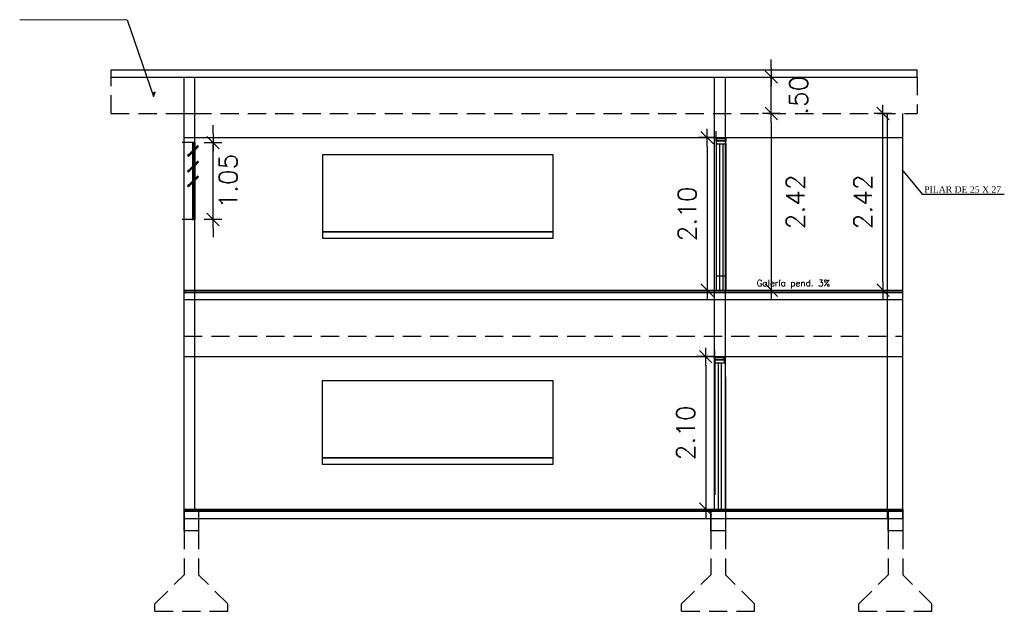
# Model space of a CAD drawing. Header units: millimetres. Extents: x 2426 to 2846, y 395 to 617.
# Tile 26 of 58: x 2604.35 to 2617.84, y 461.58 to 469.69. Entities that reach past the tile are written whole.
import ezdxf

# ---------------------------------------------------------------- set-up
doc = ezdxf.new("R2010")
doc.units = ezdxf.units.MM
doc.linetypes.add('ACAD_ISO04W100', pattern=[30, 24, -3, 0, -3])
doc.linetypes.add('DASHED2', pattern=[0.375, 0.25, -0.125])
for name, color, linetype in [('aberturas', 2, 'Continuous'), ('COTA', 13, 'Continuous'), ('Cotas', 3, 'Continuous'), ('ESPECARQ', 2, 'Continuous'), ('ESQUADRIA', 2, 'Continuous'), ('LINEAS', 2, 'Continuous'), ('LINVISTA', 13, 'Continuous'), ('PAREDE', 6, 'Continuous'), ('PIZARRA', 2, 'Continuous'), ('Texto', 3, 'Continuous'), ('VIGA', 4, 'Continuous'), ('VIGAS', 2, 'Continuous')]:
    doc.layers.add(name, color=color, linetype=linetype)
doc.styles.add('REGUA80', font='simplex.shx')
doc.styles.add('SIMPLEX_8', font='simplex.shx')
doc.styles.add('STYLE4', font='BOOKOS.TTF')
doc.dimstyles.new('08', dxfattribs={"dimtxt": 0.25, "dimasz": 0.12, "dimexe": 0, "dimexo": 0, "dimgap": 0.15, "dimtad": 1, "dimzin": 4, "dimdsep": 46, "dimtxsty": 'SIMPLEX_8', "dimblk1": 'D', "dimblk2": 'D', "dimsah": 1, "dimcen": 0.09, "dimse1": 1, "dimse2": 1, "dimclre": 256, "dimclrt": 2, "dimadec": 0, "dimazin": 0, "dimtfac": 1, "dimtmove": 2, "dimatfit": 3, "dimldrblk": 'D', "dimfxl": 1, "dimtolj": 1, "dimtzin": 0, "dimarcsym": 0})

# ---------------------------------------------------------------- blocks, each defined once
blk = doc.blocks.new('D')
for p, q in [((-1, 0), (1, 0)), ((0, -1), (0, 1))]:
    blk.add_line(p, q)
at = {"color": 4}
blk.add_line((-0.71, -0.71), (0.71, 0.71), dxfattribs=at)
blk = doc.blocks.new('*D379')
at = {"layer": 'Cotas', "color": 0, "lineweight": -2, "transparency": 16777216}
blk.add_line((2616.18, 466.1), (2616.18, 468.28), dxfattribs=at)
at = {"layer": 'Defpoints', "color": 0, "transparency": 16777216}
for p in [(2616.18, 468.4), (2616.452, 468.4), (2616.452, 465.98)]:
    blk.add_point(p, dxfattribs=at)
at = {"layer": 'Cotas', "color": 0, "lineweight": -2, "transparency": 16777216, "xscale": 0.12, "yscale": 0.12, "zscale": 0.12}
for p, rotation in [((2616.18, 468.4), 90), ((2616.18, 465.98), 270)]:
    blk.add_blockref('D', p, dxfattribs=dict(at, rotation=rotation))
at = {"layer": 'Cotas', "color": 2, "transparency": 16777216, "insert": (2615.905, 467.19), "char_height": 0.25, "attachment_point": 5, "rotation": 90, "style": 'SIMPLEX_8'}
blk.add_mtext('\\A1;2.42', dxfattribs=at)
blk = doc.blocks.new('*D397')
at = {"layer": 'Cotas', "color": 0, "linetype": 'ACAD_ISO04W100', "lineweight": -2, "transparency": 16777216}
blk.add_line((2613.772, 467.95), (2613.772, 466.1), dxfattribs=at)
at = {"layer": 'Defpoints', "color": 0, "linetype": 'ACAD_ISO04W100', "transparency": 16777216}
for p in [(2613.897, 468.07), (2613.772, 465.98), (2613.872, 465.98)]:
    blk.add_point(p, dxfattribs=at)
at = {"layer": 'Cotas', "color": 0, "linetype": 'ACAD_ISO04W100', "lineweight": -2, "transparency": 16777216, "xscale": 0.12, "yscale": 0.12, "zscale": 0.12}
for p, rotation in [((2613.772, 468.07), 90), ((2613.772, 465.98), 270)]:
    blk.add_blockref('D', p, dxfattribs=dict(at, rotation=rotation))
at = {"layer": 'Cotas', "color": 2, "linetype": 'ACAD_ISO04W100', "transparency": 16777216, "insert": (2613.497, 467.025), "char_height": 0.25, "attachment_point": 5, "rotation": 90, "style": 'SIMPLEX_8'}
blk.add_mtext('\\A1;2.10', dxfattribs=at)
blk = doc.blocks.new('*D398')
at = {"layer": 'Cotas', "color": 0, "linetype": 'ACAD_ISO04W100', "lineweight": -2, "transparency": 16777216}
blk.add_line((2613.752, 464.95), (2613.752, 463.1), dxfattribs=at)
at = {"layer": 'Defpoints', "color": 0, "linetype": 'ACAD_ISO04W100', "transparency": 16777216}
for p in [(2613.877, 465.07), (2613.752, 462.98), (2613.89, 462.98)]:
    blk.add_point(p, dxfattribs=at)
at = {"layer": 'Cotas', "color": 0, "linetype": 'ACAD_ISO04W100', "lineweight": -2, "transparency": 16777216, "xscale": 0.12, "yscale": 0.12, "zscale": 0.12}
for p, rotation in [((2613.752, 465.07), 90), ((2613.752, 462.98), 270)]:
    blk.add_blockref('D', p, dxfattribs=dict(at, rotation=rotation))
at = {"layer": 'Cotas', "color": 2, "linetype": 'ACAD_ISO04W100', "transparency": 16777216, "insert": (2613.477, 464.025), "char_height": 0.25, "attachment_point": 5, "rotation": 90, "style": 'SIMPLEX_8'}
blk.add_mtext('\\A1;2.10', dxfattribs=at)
blk = doc.blocks.new('*D399')
at = {"layer": 'COTA', "color": 0, "lineweight": -2, "transparency": 16777216}
for p, q in [((2606.999, 468.122), (2606.999, 468.242)), ((2606.999, 466.948), (2606.999, 468.002)), ((2606.999, 466.828), (2606.999, 466.708))]:
    blk.add_line(p, q, dxfattribs=at)
at = {"layer": 'Defpoints', "color": 0, "transparency": 16777216}
for p in [(2606.752, 468.002), (2606.999, 468.002), (2606.752, 466.948)]:
    blk.add_point(p, dxfattribs=at)
at = {"layer": 'COTA', "color": 0, "lineweight": -2, "transparency": 16777216, "xscale": 0.12, "yscale": 0.12, "zscale": 0.12}
for p, rotation in [((2606.999, 468.002), 270), ((2606.999, 466.948), 90)]:
    blk.add_blockref('D', p, dxfattribs=dict(at, rotation=rotation))
at = {"layer": 'COTA', "color": 2, "transparency": 16777216, "insert": (2607.207, 467.473), "char_height": 0.25, "attachment_point": 5, "rotation": 90, "style": 'SIMPLEX_8'}
blk.add_mtext('\\A1;1.05', dxfattribs=at)
blk = doc.blocks.new('*D400')
at = {"layer": 'Cotas', "color": 0, "lineweight": -2, "transparency": 16777216}
blk.add_line((2614.65, 468.28), (2614.65, 466.1), dxfattribs=at)
at = {"layer": 'Defpoints', "color": 0, "transparency": 16777216}
for p in [(2614.022, 468.4), (2614.022, 465.98), (2614.65, 465.98)]:
    blk.add_point(p, dxfattribs=at)
at = {"layer": 'Cotas', "color": 0, "lineweight": -2, "transparency": 16777216, "xscale": 0.12, "yscale": 0.12, "zscale": 0.12}
for p, rotation in [((2614.65, 468.4), 90), ((2614.65, 465.98), 270)]:
    blk.add_blockref('D', p, dxfattribs=dict(at, rotation=rotation))
at = {"layer": 'Cotas', "color": 2, "transparency": 16777216, "insert": (2614.981, 467.19), "char_height": 0.25, "attachment_point": 5, "rotation": 90, "style": 'SIMPLEX_8'}
blk.add_mtext('\\A1;2.42', dxfattribs=at)
blk = doc.blocks.new('*D401')
at = {"layer": 'Cotas', "color": 0, "lineweight": -2, "transparency": 16777216}
for p, q in [((2614.65, 469.02), (2614.65, 469.14)), ((2614.65, 468.4), (2614.65, 468.9)), ((2614.65, 468.28), (2614.65, 468.16))]:
    blk.add_line(p, q, dxfattribs=at)
at = {"layer": 'Defpoints', "color": 0, "transparency": 16777216}
for p in [(2614.022, 468.9), (2614.65, 468.9), (2614.022, 468.4)]:
    blk.add_point(p, dxfattribs=at)
at = {"layer": 'Cotas', "color": 0, "lineweight": -2, "transparency": 16777216, "xscale": 0.12, "yscale": 0.12, "zscale": 0.12}
for p, rotation in [((2614.65, 468.9), 270), ((2614.65, 468.4), 90)]:
    blk.add_blockref('D', p, dxfattribs=dict(at, rotation=rotation))
at = {"layer": 'Cotas', "color": 2, "transparency": 16777216, "insert": (2615.026, 468.65), "char_height": 0.25, "attachment_point": 5, "rotation": 90, "style": 'SIMPLEX_8'}
blk.add_mtext('\\A1;.50', dxfattribs=at)

msp = doc.modelspace()

# ---------------------------------------------------------------- hatches: boundary and pattern name
at = {"layer": 'ESPECARQ'}
msp.add_hatch(color=256, dxfattribs=at).paths.add_polyline_path([(2606.169, 468.679), (2606.205, 468.692), (2606.185, 468.632)])

# ---------------------------------------------------------------- linework, layer by layer
at = {"color": 2}
for p, q in [((2605.602, 469), (2614.022, 469)), ((2614.022, 469), (2616.652, 469)), ((2616.652, 468.9), (2616.652, 469)), ((2606.602, 465.98), (2616.452, 465.98)), ((2606.602, 465.85), (2616.452, 465.85)), ((2606.602, 462.98), (2616.452, 462.98)), ((2606.602, 462.85), (2616.452, 462.85))]:
    msp.add_line(p, q, dxfattribs=at)
at = {"color": 6, "linetype": 'DASHED2'}
msp.add_line((2605.602, 468.4), (2605.602, 469), dxfattribs=at)
at = {"color": 1}
for p, q in [((2605.602, 468.9), (2614.022, 468.9)), ((2614.022, 468.9), (2616.652, 468.9)), ((2606.602, 468.4), (2606.752, 468.4)), ((2606.602, 468.07), (2616.452, 468.07)), ((2606.602, 465.97), (2616.452, 465.97)), ((2606.602, 465.95), (2616.452, 465.95)), ((2606.602, 465.07), (2616.452, 465.07)), ((2606.602, 462.97), (2616.452, 462.97)), ((2606.602, 462.95), (2616.452, 462.95))]:
    msp.add_line(p, q, dxfattribs=at)
at = {"color": 6}
for p, q in [((2606.602, 462.98), (2606.602, 468.9)), ((2606.752, 462.98), (2606.752, 468.9)), ((2613.872, 462.98), (2613.872, 468.9)), ((2614.022, 462.98), (2614.022, 468.9))]:
    msp.add_line(p, q, dxfattribs=at)
at = {"color": 1, "linetype": 'DASHED2'}
for p, q in [((2605.602, 468.4), (2616.652, 468.4)), ((2606.602, 465.35), (2616.452, 465.35)), ((2606.602, 462.68), (2606.602, 462.08)), ((2606.802, 462.68), (2606.802, 462.08)), ((2613.822, 462.68), (2613.822, 462.08)), ((2614.022, 462.68), (2614.022, 462.08)), ((2616.252, 462.68), (2616.252, 462.08)), ((2616.452, 462.68), (2616.452, 462.08)), ((2606.202, 461.68), (2606.602, 462.08)), ((2607.202, 461.68), (2606.802, 462.08)), ((2613.422, 461.68), (2613.822, 462.08)), ((2614.422, 461.68), (2614.022, 462.08)), ((2615.852, 461.68), (2616.252, 462.08)), ((2616.852, 461.68), (2616.452, 462.08)), ((2606.202, 461.58), (2606.202, 461.68)), ((2607.202, 461.58), (2607.202, 461.68)), ((2613.422, 461.58), (2613.422, 461.68)), ((2614.422, 461.58), (2614.422, 461.68)), ((2615.852, 461.58), (2615.852, 461.68)), ((2616.852, 461.58), (2616.852, 461.68)), ((2606.202, 461.58), (2607.202, 461.58)), ((2613.422, 461.58), (2614.422, 461.58)), ((2615.852, 461.58), (2616.852, 461.58))]:
    msp.add_line(p, q, dxfattribs=at)
at = {"color": 5}
for p, q in [((2616.242, 462.85), (2616.242, 468.4)), ((2616.452, 462.85), (2616.452, 468.4)), ((2606.602, 462.98), (2606.602, 462.68)), ((2606.802, 462.98), (2606.802, 462.68)), ((2613.822, 462.98), (2613.822, 462.68)), ((2614.022, 462.98), (2614.022, 462.68)), ((2616.252, 462.98), (2616.252, 462.68)), ((2616.452, 462.98), (2616.452, 462.68)), ((2606.802, 462.68), (2606.602, 462.68)), ((2614.022, 462.68), (2613.822, 462.68)), ((2616.452, 462.68), (2616.252, 462.68))]:
    msp.add_line(p, q, dxfattribs=at)
for points in [[(2606.602, 462.98), (2606.802, 462.98), (2606.802, 462.68), (2606.602, 462.68)], [(2613.822, 462.98), (2614.022, 462.98), (2614.022, 462.68), (2613.822, 462.68)], [(2616.252, 462.98), (2616.452, 462.98), (2616.452, 462.68), (2616.252, 462.68)]]:
    msp.add_lwpolyline(points, close=True, dxfattribs=at)
at = {"layer": 'aberturas', "color": 1}
for p, q in [((2613.897, 467.99), (2613.897, 465.98)), ((2613.985, 467.986), (2613.985, 465.98)), ((2614.029, 467.986), (2614.029, 465.98)), ((2613.897, 466.175), (2614.029, 466.175)), ((2613.877, 464.99), (2613.877, 463.175)), ((2613.965, 464.986), (2613.965, 462.98)), ((2614.022, 464.79), (2614.022, 462.98)), ((2613.89, 462.98), (2614.022, 462.98))]:
    msp.add_line(p, q, dxfattribs=at)
at = {"layer": 'Cotas', "color": 6, "linetype": 'DASHED2'}
msp.add_line((2616.652, 468.9), (2616.652, 468.4), dxfattribs=at)
at = {"layer": 'ESPECARQ'}
msp.add_lwpolyline([(2604.35, 469.686), (2605.824, 469.685), (2606.185, 468.632), (2606.205, 468.692), (2606.169, 468.679)], dxfattribs=at)
at = {"layer": 'ESQUADRIA'}
for points in [[(2606.734, 467.98), (2606.734, 468.002), (2606.716, 468.002), (2606.716, 467.98), (2606.734, 467.98)], [(2606.784, 467.931), (2606.799, 467.946), (2606.787, 467.959), (2606.771, 467.943), (2606.784, 467.931)], [(2606.664, 467.811), (2606.679, 467.827), (2606.667, 467.839), (2606.651, 467.823), (2606.664, 467.811)], [(2606.734, 467.767), (2606.734, 467.789), (2606.716, 467.789), (2606.716, 467.767), (2606.734, 467.767)], [(2606.784, 467.717), (2606.799, 467.733), (2606.787, 467.745), (2606.771, 467.73), (2606.784, 467.717)], [(2606.664, 467.598), (2606.679, 467.613), (2606.667, 467.626), (2606.651, 467.61), (2606.664, 467.598)], [(2606.734, 467.565), (2606.734, 467.587), (2606.716, 467.587), (2606.716, 467.565), (2606.734, 467.565)], [(2606.784, 467.515), (2606.799, 467.531), (2606.787, 467.543), (2606.771, 467.528), (2606.784, 467.515)], [(2606.664, 467.396), (2606.679, 467.411), (2606.667, 467.424), (2606.651, 467.408), (2606.664, 467.396)], [(2606.734, 467.363), (2606.734, 467.385), (2606.716, 467.385), (2606.716, 467.363), (2606.734, 467.363)], [(2606.734, 467.161), (2606.734, 467.183), (2606.716, 467.183), (2606.716, 467.161), (2606.734, 467.161)], [(2606.734, 466.948), (2606.734, 466.969), (2606.716, 466.969), (2606.716, 466.948), (2606.734, 466.948)]]:
    msp.add_lwpolyline(points, dxfattribs=at)
at = {"layer": 'LINEAS', "color": 2}
msp.add_lwpolyline([(2617.844, 467.29), (2616.729, 467.29), (2616.443, 467.634)], dxfattribs=at)
at = {"layer": 'LINVISTA'}
for p, q in [((2606.752, 468.002), (2606.752, 467.924)), ((2606.771, 467.943), (2606.667, 467.839)), ((2606.777, 467.937), (2606.673, 467.833)), ((2606.784, 467.931), (2606.679, 467.827)), ((2606.716, 467.98), (2606.716, 467.888)), ((2606.716, 467.864), (2606.716, 467.789)), ((2606.734, 467.98), (2606.734, 467.906)), ((2606.734, 467.881), (2606.734, 467.789)), ((2606.752, 467.899), (2606.752, 467.71)), ((2606.771, 467.73), (2606.667, 467.626)), ((2606.777, 467.724), (2606.673, 467.62)), ((2606.716, 467.767), (2606.716, 467.675)), ((2606.734, 467.767), (2606.734, 467.693)), ((2606.784, 467.717), (2606.679, 467.613)), ((2606.716, 467.65), (2606.716, 467.576)), ((2606.734, 467.668), (2606.734, 467.576)), ((2606.752, 467.686), (2606.752, 467.508)), ((2606.771, 467.528), (2606.667, 467.424)), ((2606.777, 467.522), (2606.673, 467.417)), ((2606.784, 467.515), (2606.679, 467.411)), ((2606.716, 467.565), (2606.716, 467.473)), ((2606.734, 467.565), (2606.734, 467.491)), ((2606.734, 467.466), (2606.734, 467.374)), ((2606.752, 467.483), (2606.752, 466.948)), ((2606.716, 467.448), (2606.716, 467.374)), ((2606.716, 467.363), (2606.716, 466.969)), ((2606.725, 467.363), (2606.725, 467.183)), ((2606.734, 467.363), (2606.734, 466.969)), ((2606.725, 467.161), (2606.725, 466.969))]:
    msp.add_line(p, q, dxfattribs=at)
at = {"layer": 'PAREDE'}
for p, q in [((2606.752, 468.002), (2606.576, 468.002)), ((2606.752, 466.948), (2606.576, 466.948))]:
    msp.add_line(p, q, dxfattribs=at)
at = {"layer": 'PIZARRA'}
for p, q in [((2613.897, 468.07), (2613.897, 468.158)), ((2613.877, 465.07), (2613.877, 465.158))]:
    msp.add_line(p, q, dxfattribs=at)
at = {"layer": 'PIZARRA', "color": 2}
for points in [[(2608.499, 466.781), (2611.663, 466.781), (2611.663, 467.836), (2608.499, 467.836)], [(2608.499, 466.693), (2611.663, 466.693), (2611.663, 466.781), (2608.499, 466.781)], [(2608.496, 463.682), (2611.661, 463.682), (2611.661, 464.737), (2608.496, 464.737)], [(2608.496, 463.595), (2611.661, 463.595), (2611.661, 463.682), (2608.496, 463.682)]]:
    msp.add_lwpolyline(points, close=True, dxfattribs=at)
at = {"layer": 'VIGA', "linetype": 'Continuous'}
for p, q in [((2614.022, 468.029), (2613.903, 468.029)), ((2614.001, 465.029), (2613.883, 465.029))]:
    msp.add_line(p, q, dxfattribs=at)
for points in [[(2614.029, 468.021), (2613.897, 468.021), (2613.897, 468.07), (2614.029, 468.07)], [(2614.008, 465.021), (2613.877, 465.021), (2613.877, 465.07), (2614.008, 465.07)]]:
    msp.add_lwpolyline(points, close=True, dxfattribs=at)
for points in [[(2613.903, 468.029), (2613.903, 468.063), (2614.022, 468.063), (2614.022, 468.029)], [(2613.883, 465.029), (2613.883, 465.063), (2614.001, 465.063), (2614.001, 465.029)]]:
    msp.add_lwpolyline(points, dxfattribs=at)
at = {"layer": 'VIGAS'}
for p, q in [((2613.941, 467.986), (2613.941, 465.98)), ((2613.921, 464.986), (2613.921, 462.98))]:
    msp.add_line(p, q, dxfattribs=at)
for points in [[(2613.897, 468.021), (2613.897, 467.986), (2614.029, 467.986), (2614.029, 468.021)], [(2613.877, 465.021), (2613.877, 464.986), (2614.008, 464.986), (2614.008, 465.021)]]:
    msp.add_lwpolyline(points, close=True, dxfattribs=at)

# ---------------------------------------------------------------- texts
at = {"layer": 'ESPECARQ', "insert": (2614.451, 466.003), "char_height": 0.0879, "width": 1.16146, "attachment_point": 7, "style": 'REGUA80'}
msp.add_mtext('\\A1;Galería pend. 3%', dxfattribs=at)
at = {"layer": 'Texto', "color": 2, "linetype": 'Continuous', "style": 'STYLE4'}
msp.add_text('PILAR DE 25 X 27', height=0.0879, dxfattribs=at).set_placement((2616.746, 467.316))

# ---------------------------------------------------------------- dimensions: what is measured, and where the dimension line sits
at = {"layer": 'COTA', "color": 1}
dim = msp.add_linear_dim(base=(2606.999, 468.002), p1=(2606.752, 466.948), p2=(2606.752, 468.002), angle=90, dimstyle='08', dxfattribs=at)
dim.commit()
dim.dimension.update_dxf_attribs({"geometry": '*D399', "text_midpoint": (2607.207, 467.473), "dimtype": 160})
at = {"layer": 'Cotas', "color": 1}
for base, p2, picture, middle in [((2614.65, 468.9), (2614.022, 468.9), '*D401', (2615.026, 468.65)), ((2614.65, 465.98), (2614.022, 465.98), '*D400', (2614.981, 467.19))]:
    dim = msp.add_linear_dim(base=base, p1=(2614.022, 468.4), p2=p2, angle=90, dimstyle='08', dxfattribs=at)
    dim.commit()
    dim.dimension.update_dxf_attribs({"geometry": picture, "text_midpoint": middle, "dimtype": 160})
dim = msp.add_linear_dim(base=(2616.18, 468.4), p1=(2616.452, 465.98), p2=(2616.452, 468.4), angle=90, dimstyle='08', dxfattribs=at)
dim.commit()
dim.dimension.update_dxf_attribs({"geometry": '*D379', "text_midpoint": (2615.905, 467.19)})
at = {"layer": 'Cotas', "color": 1, "linetype": 'ACAD_ISO04W100'}
for base, p1, p2, picture, middle in [((2613.772, 465.98), (2613.897, 468.07), (2613.872, 465.98), '*D397', (2613.497, 467.025)), ((2613.752, 462.98), (2613.877, 465.07), (2613.89, 462.98), '*D398', (2613.477, 464.025))]:
    dim = msp.add_linear_dim(base=base, p1=p1, p2=p2, angle=90, text='2.10', dimstyle='08', dxfattribs=at)
    dim.commit()
    dim.dimension.update_dxf_attribs({"geometry": picture, "text_midpoint": middle})

doc.saveas('drawing.dxf')
